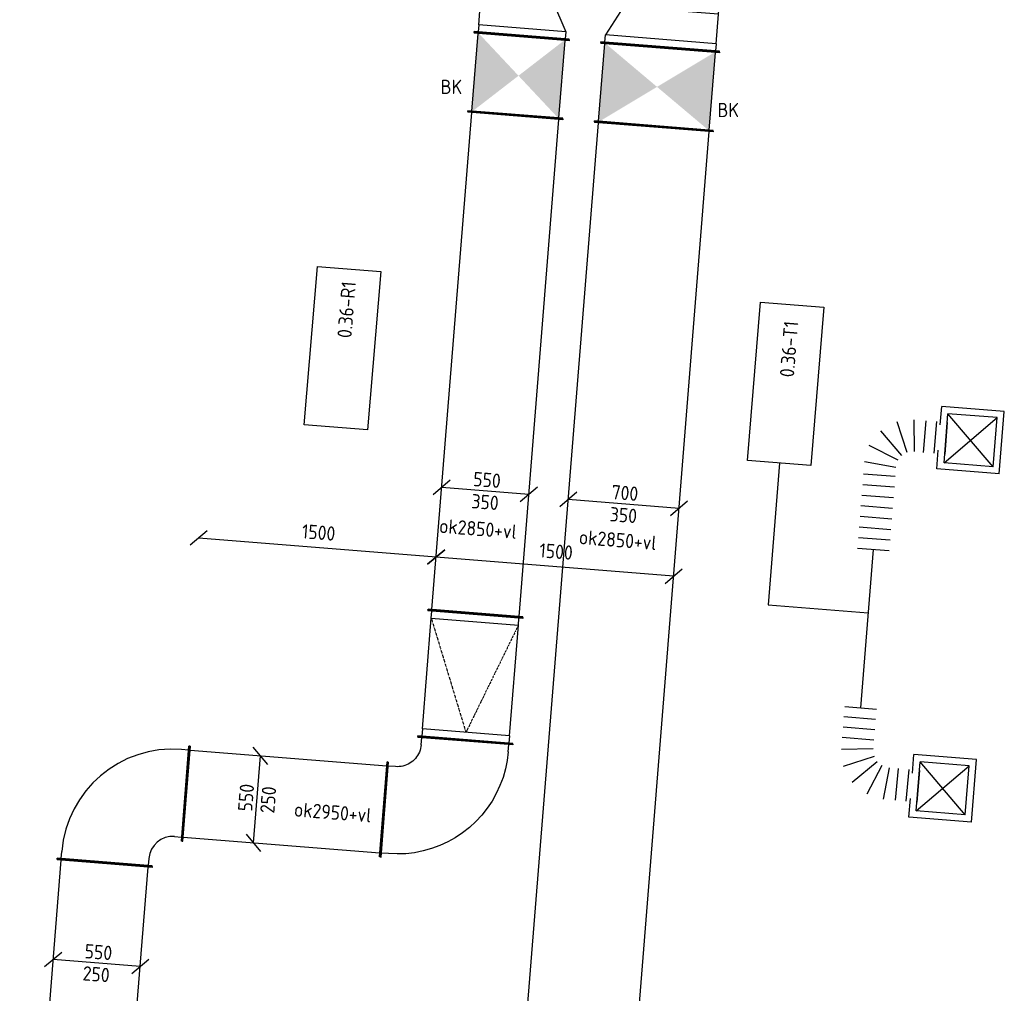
# Model space of a CAD drawing. Header units: millimetres. Extents: x -17664 to 48661, y -98 to 70975.
# Tile 15 of 62: x 6809 to 13010, y 31828 to 37960. Entities that reach past the tile are written whole.
import ezdxf

# ---------------------------------------------------------------- set-up
doc = ezdxf.new("R2010")
doc.units = ezdxf.units.MM
doc.linetypes.add('CENTER2', pattern=[28.575, 19.05, -3.175, 3.175, -3.175])
doc.linetypes.add('SMALL_DASH', pattern=[1.5, 0.5, -1])
for name, color, linetype in [('WL570---_APP', 2, 'Continuous'), ('WL570---_RETOUR_D', 4, 'Continuous'), ('WL570---_TOEVOER_D', 3, 'Continuous'), ('WL570---_TOEVOER_RST', 3, 'Continuous'), ('WL570---_TOEVOER_RST_HL', 1, 'CENTER2'), ('WM570---', 1, 'Continuous'), ('WM570---_RETOUR', 1, 'Continuous'), ('WM570---_TOEVOER', 1, 'Continuous')]:
    doc.layers.add(name, color=color, linetype=linetype)
doc.styles.add('STABICAD-018', font='ISOCP.SHX', dxfattribs={"height": 90})
doc.styles.add('STABICAD-025', font='ISOCP.SHX', dxfattribs={"height": 125})
doc.dimstyles.new('STABICAD', dxfattribs={"dimscale": 50, "dimtxt": 90, "dimasz": 2, "dimexe": 0, "dimexo": 0, "dimgap": 1.5, "dimtad": 0, "dimdec": 0, "dimzin": 0, "dimdsep": 46, "dimtxsty": 'STABICAD-018', "dimblk1": 'OBLIQUE', "dimblk2": 'OBLIQUE', "dimsah": 1, "dimcen": -3, "dimadec": 0, "dimazin": 0, "dimtfac": 1, "dimtdec": 0, "dimtofl": 0, "dimtmove": 2, "dimatfit": 3, "dimfxl": 1, "dimtvp": 1.055556, "dimtolj": 1, "dimtzin": 0, "dimarcsym": 0})

# ---------------------------------------------------------------- blocks, each defined once
blk = doc.blocks.new('*U834')
at = {"color": 0, "linetype": 'Continuous'}
for p, q in [((0, 300, -3075), (5, 300, -3075)), ((0, -300, -3075), (0, 300, -3075)), ((5, -300, -3075), (5, 300, -3075)), ((5, 275, -3075), (2961.2, 275, -3075)), ((2966.2, 300, -3075), (2961.2, 300, -3075)), ((2961.2, -300, -3075), (2961.2, 300, -3075)), ((2966.2, -300, -3075), (2966.2, 300, -3075)), ((0, -300, -3075), (5, -300, -3075)), ((5, -275, -3075), (2961.2, -275, -3075)), ((2966.2, -300, -3075), (2961.2, -300, -3075))]:
    blk.add_line(p, q, dxfattribs=at)
at = {"layer": 'WM570---', "color": 2, "style": 'STABICAD-018'}
for tag, p in [('SECTIONCODE', (7076.5, 31182.9, 3075)), ('POSITIONCODE', (7076.5, 31182.9, 3075)), ('CODE', (7131.8, 29992.1, 3075))]:
    blk.add_attdef(tag, p, '', height=1.8, dxfattribs=at)
blk = doc.blocks.new('*U835')
at = {"color": 0, "linetype": 'Continuous'}
for p, q in [((-475, 300, -3075), (-470, 300, -3075)), ((-475, -300, -3075), (-475, 300, -3075)), ((-470, -300, -3075), (-470, 300, -3075)), ((-470, 275, -3075), (-425, 275, -3075)), ((-475, -300, -3075), (-470, -300, -3075)), ((-425, -275, -3075), (-470, -275, -3075)), ((-275, -425, -3075), (-275, -470, -3075)), ((275, -470, -3075), (275, -425, -3075)), ((-300, -475, -3075), (-300, -470, -3075)), ((-300, -470, -3075), (300, -470, -3075)), ((-300, -475, -3075), (300, -475, -3075)), ((300, -475, -3075), (300, -470, -3075))]:
    blk.add_line(p, q, dxfattribs=at)
for radius in [700, 150]:
    blk.add_arc((-425, -425, -3075), radius, 0, 90, dxfattribs=at)
at = {"layer": 'WM570---', "color": 2, "style": 'STABICAD-018'}
for tag in ['CODE', 'SECTIONCODE', 'POSITIONCODE']:
    blk.add_attdef(tag, (7382.2, 33123.3, 3075), '', height=1.8, dxfattribs=at)
blk = doc.blocks.new('*U837')
at = {"color": 0, "linetype": 'Continuous'}
for p, q in [((0, 300, -3075), (5, 300, -3075)), ((0, -300, -3075), (0, 300, -3075)), ((5, -300, -3075), (5, 300, -3075)), ((5, 275, -3075), (1246.7, 275, -3075)), ((1251.7, 300, -3075), (1246.7, 300, -3075)), ((1246.7, -300, -3075), (1246.7, 300, -3075)), ((1251.7, -300, -3075), (1251.7, 300, -3075)), ((0, -300, -3075), (5, -300, -3075)), ((5, -275, -3075), (1246.7, -275, -3075)), ((1251.7, -300, -3075), (1246.7, -300, -3075))]:
    blk.add_line(p, q, dxfattribs=at)
at = {"layer": 'WM570---', "color": 2, "style": 'STABICAD-018'}
for tag, p in [('SECTIONCODE', (8491, 33185.1, 3075)), ('POSITIONCODE', (8491, 33185.1, 3075)), ('CODE', (7855.7, 33085.5, 3075))]:
    blk.add_attdef(tag, p, '', height=1.8, dxfattribs=at)
blk = doc.blocks.new('*U842')
at = {"color": 0, "linetype": 'Continuous'}
for p, q in [((67.8, 220.3, -3075), (-23.9, 328, -3075)), ((-21.9, -274.1, -3075), (21.9, 274.1, -3075)), ((23.9, -328, -3075), (-67.8, -220.3, -3075))]:
    blk.add_line(p, q, dxfattribs=at)
at = {"color": 0, "linetype": 'Continuous', "style": 'STABICAD-018'}
for s, p in [('550', (-31.4, -78.8, -3075)), ('250', (108.1, -91.1, -3075))]:
    blk.add_text(s, height=90, rotation=85.42527, dxfattribs=at).set_placement(p)
at = {"layer": 'WM570---', "color": 2, "style": 'STABICAD-018'}
blk.add_attdef('CODE', (8303.9, 33049.6, 3075), '', height=1.8, dxfattribs=at)
blk = doc.blocks.new('*U851')
at = {"color": 0, "linetype": 'Continuous'}
for p, q in [((0, 300, -3025), (5, 300, -3025)), ((0, -300, -3025), (0, 300, -3025)), ((5, -300, -3025), (5, 300, -3025)), ((5, 275, -3025), (3145, 275, -3025)), ((3150, 300, -3025), (3145, 300, -3025)), ((3145, -300, -3025), (3145, 300, -3025)), ((3150, -300, -3025), (3150, 300, -3025)), ((0, -300, -3025), (5, -300, -3025)), ((5, -275, -3025), (3145, -275, -3025)), ((3150, -300, -3025), (3145, -300, -3025))]:
    blk.add_line(p, q, dxfattribs=at)
at = {"layer": 'WM570---', "color": 2, "style": 'STABICAD-018'}
for tag, p in [('SECTIONCODE', (9556.2, 34565.2, 3025)), ('POSITIONCODE', (9556.2, 34565.2, 3025)), ('CODE', (9678.9, 34218.3, 3025))]:
    blk.add_attdef(tag, p, '', height=1.8, dxfattribs=at)
blk = doc.blocks.new('_Oblique')
at = {"color": 0, "linetype": 'ByBlock', "lineweight": -2}
blk.add_line((-0.5, -0.5), (0.5, 0.5), dxfattribs=at)
blk = doc.blocks.new('*D110')
at = {"layer": 'Defpoints', "color": 0, "transparency": 16777216}
for p in [(7936.2, 34695.7), (7936.2, 34695.7), (9431.6, 34575.7, -50)]:
    blk.add_point(p, dxfattribs=at)
at = {"layer": 'WM570---', "color": 0, "lineweight": -2, "transparency": 16777216}
blk.add_line((9431.6, 34575.7), (7936.2, 34695.7), dxfattribs=at)
at = {"layer": 'WM570---', "color": 0, "lineweight": -2, "transparency": 16777216, "xscale": 100, "yscale": 100, "zscale": 100}
for p, rotation in [((7936.2, 34695.7), 175.4126463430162), ((9431.6, 34575.7), 355.4126463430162)]:
    blk.add_blockref('_Oblique', p, dxfattribs=dict(at, rotation=rotation))
at = {"layer": 'WM570---', "color": 0, "transparency": 16777216, "insert": (8691.5, 34730.4), "char_height": 90, "attachment_point": 5, "rotation": 355.41265, "style": 'STABICAD-018'}
blk.add_mtext('\\A1;1500', dxfattribs=at)
blk = doc.blocks.new('*U838')
at = {"color": 0, "linetype": 'Continuous'}
for p, q in [((-300, 475, -3075), (-300, 470, -3075)), ((300, 475, -3075), (-300, 475, -3075)), ((300, 470, -3075), (-300, 470, -3075)), ((-275, 425, -3075), (-275, 470, -3075)), ((275, 425, -3075), (275, 470, -3075)), ((300, 475, -3075), (300, 470, -3075)), ((-282.3, 378.6, -3075), (-286.4, 367.6, -3075)), ((-279.1, 390, -3075), (-282.3, 378.6, -3075)), ((-276.8, 401.5, -3075), (-279.1, 390, -3075)), ((-275.5, 413.2, -3075), (-276.8, 401.5, -3075)), ((-275, 425, -3075), (-275.5, 413.2, -3075)), ((275, 425, -3075), (272.8, 370.1, -3075)), ((-327.6, 310.9, -3075), (-336.8, 303.6, -3075)), ((-318.9, 318.9, -3075), (-327.6, 310.9, -3075)), ((-310.9, 327.6, -3075), (-318.9, 318.9, -3075)), ((-303.6, 336.8, -3075), (-310.9, 327.6, -3075)), ((-297.1, 346.6, -3075), (-303.6, 336.8, -3075)), ((-291.3, 356.9, -3075), (-297.1, 346.6, -3075)), ((-286.4, 367.6, -3075), (-291.3, 356.9, -3075)), ((266.4, 315.5, -3075), (255.7, 261.6, -3075)), ((272.8, 370.1, -3075), (266.4, 315.5, -3075)), ((-475, 300, -3075), (-470, 300, -3075)), ((-475, -300, -3075), (-475, 300, -3075)), ((-470, -300, -3075), (-470, 300, -3075)), ((-425, 275, -3075), (-470, 275, -3075)), ((-413.2, 275.5, -3075), (-425, 275, -3075)), ((-401.5, 276.8, -3075), (-413.2, 275.5, -3075)), ((-390, 279.1, -3075), (-401.5, 276.8, -3075)), ((-378.6, 282.3, -3075), (-390, 279.1, -3075)), ((-367.6, 286.4, -3075), (-378.6, 282.3, -3075)), ((-356.9, 291.3, -3075), (-367.6, 286.4, -3075)), ((-346.6, 297.1, -3075), (-356.9, 291.3, -3075)), ((-336.8, 303.6, -3075), (-346.6, 297.1, -3075)), ((255.7, 261.6, -3075), (240.7, 208.7, -3075)), ((240.7, 208.7, -3075), (221.7, 157.1, -3075)), ((221.7, 157.1, -3075), (198.7, 107.2, -3075)), ((198.7, 107.2, -3075), (171.8, 59.3, -3075)), ((141.3, 13.6, -3075), (107.3, -29.6, -3075)), ((171.8, 59.3, -3075), (141.3, 13.6, -3075)), ((107.3, -29.6, -3075), (70, -70, -3075)), ((29.6, -107.3, -3075), (-13.6, -141.3, -3075)), ((70, -70, -3075), (29.6, -107.3, -3075)), ((-59.3, -171.8, -3075), (-107.2, -198.7, -3075)), ((-13.6, -141.3, -3075), (-59.3, -171.8, -3075)), ((-208.7, -240.7, -3075), (-261.6, -255.7, -3075)), ((-157.1, -221.7, -3075), (-208.7, -240.7, -3075)), ((-107.2, -198.7, -3075), (-157.1, -221.7, -3075)), ((-475, -300, -3075), (-470, -300, -3075)), ((-425, -275, -3075), (-470, -275, -3075)), ((-370.1, -272.8, -3075), (-425, -275, -3075)), ((-315.5, -266.4, -3075), (-370.1, -272.8, -3075)), ((-261.6, -255.7, -3075), (-315.5, -266.4, -3075))]:
    blk.add_line(p, q, dxfattribs=at)
at = {"layer": 'WM570---', "color": 2, "style": 'STABICAD-018'}
for tag in ['CODE', 'SECTIONCODE', 'POSITIONCODE']:
    blk.add_attdef(tag, (9576.9, 32947.7, 3075), '', height=1.8, dxfattribs=at)
blk = doc.blocks.new('*U840')
at = {"color": 0, "linetype": 'Continuous'}
for p, q in [((0, 300, -3075), (5, 300, -3075)), ((0, -300, -3075), (0, 300, -3075)), ((5, -300, -3075), (5, 300, -3075)), ((50, 275, -3075), (5, 275, -3075)), ((50, 275, -3075), (749.6, 274.6, -3075)), ((50, -275, -3075), (50, 275, -3075)), ((749.6, 274.6, -3075), (794.6, 274.6, -3075)), ((749.6, 274.6, -3075), (749.6, -275.4, -3075)), ((799.6, 299.6, -3075), (794.6, 299.6, -3075)), ((794.6, -300.4, -3075), (794.6, 299.6, -3075)), ((799.6, -300.4, -3075), (799.6, 299.6, -3075)), ((0, -300, -3075), (5, -300, -3075)), ((50, -275, -3075), (5, -275, -3075)), ((50, -275, -3075), (749.6, -275.4, -3075)), ((749.6, -275.4, -3075), (794.6, -275.4, -3075)), ((799.6, -300.4, -3075), (794.6, -300.4, -3075))]:
    blk.add_line(p, q, dxfattribs=at)
at = {"color": 2, "linetype": 'SMALL_DASH'}
for p in [(749.6, 274.6, -225), (749.6, -275.4, -225)]:
    blk.add_line(p, (50, 0, -175), dxfattribs=at)
at = {"layer": 'WM570---', "color": 2, "style": 'STABICAD-018'}
for tag in ['CODE', 'SECTIONCODE', 'POSITIONCODE']:
    blk.add_attdef(tag, (9614.8, 33421.2, 3075), '', height=1.8, dxfattribs=at)
blk = doc.blocks.new('*U844')
at = {"color": 0, "linetype": 'Continuous'}
for p, q in [((-220.3, 67.8, -3025), (-328, -23.9, -3025)), ((274.1, -21.9, -3025), (-274.1, 21.9, -3025)), ((328, 23.9, -3025), (220.3, -67.8, -3025))]:
    blk.add_line(p, q, dxfattribs=at)
at = {"color": 0, "linetype": 'Continuous', "style": 'STABICAD-018'}
for s, p in [('550', (-78.8, 31.4, -3025)), ('350', (-89.9, -108.2, -3025))]:
    blk.add_text(s, height=90, rotation=355.42527, dxfattribs=at).set_placement(p)
at = {"layer": 'WM570---', "color": 2, "style": 'STABICAD-018'}
blk.add_attdef('CODE', (9740.8, 34992, 3025), '', height=1.8, dxfattribs=at)
blk = doc.blocks.new('*U869')
at = {"color": 0, "linetype": 'Continuous'}
for p, q in [((-295.1, 73.8, -3025), (-402.7, -17.9, -3025)), ((348.9, -27.9, -3025), (-348.9, 27.9, -3025)), ((402.7, 17.9, -3025), (295.1, -73.8, -3025))]:
    blk.add_line(p, q, dxfattribs=at)
at = {"color": 0, "linetype": 'Continuous', "style": 'STABICAD-018'}
for s, p in [('700', (-78.8, 31.4, -3025)), ('350', (-89.9, -108.2, -3025))]:
    blk.add_text(s, height=90, rotation=355.42527, dxfattribs=at).set_placement(p)
at = {"layer": 'WM570---_RETOUR', "color": 2, "style": 'STABICAD-018'}
blk.add_attdef('CODE', (10612.2, 34909.9, 3025), '', height=1.8, dxfattribs=at)
blk = doc.blocks.new('*U872')
at = {"color": 0, "linetype": 'Continuous'}
for p, q in [((0, 375, -3025), (5, 375, -3025)), ((0, -375, -3025), (0, 375, -3025)), ((5, -375, -3025), (5, 375, -3025)), ((7843, 375, -3025), (7838, 375, -3025)), ((7838, -375, -3025), (7838, 375, -3025)), ((7843, -375, -3025), (7843, 375, -3025)), ((5, 350, -3025), (7838, 350, -3025)), ((5, -350, -3025), (7838, -350, -3025)), ((0, -375, -3025), (5, -375, -3025)), ((7843, -375, -3025), (7838, -375, -3025))]:
    blk.add_line(p, q, dxfattribs=at)
at = {"layer": 'WM570---_RETOUR', "color": 2, "style": 'STABICAD-018'}
for tag, p in [('SECTIONCODE', (10070.5, 30020.5, 3025)), ('POSITIONCODE', (10070.5, 30020.5, 3025)), ('CODE', (10177, 29470.1, 3025))]:
    blk.add_attdef(tag, p, '', height=1.8, dxfattribs=at)
blk = doc.blocks.new('*D111')
at = {"layer": 'Defpoints', "color": 0, "transparency": 16777216}
for p in [(9431.6, 34575.7), (9431.6, 34575.7), (10927, 34455.7, -50)]:
    blk.add_point(p, dxfattribs=at)
at = {"layer": 'WM570---', "color": 0, "lineweight": -2, "transparency": 16777216}
blk.add_line((10927, 34455.7), (9431.6, 34575.7), dxfattribs=at)
at = {"layer": 'WM570---', "color": 0, "lineweight": -2, "transparency": 16777216, "xscale": 100, "yscale": 100, "zscale": 100}
for p, rotation in [((9431.6, 34575.7), 175.4126463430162), ((10927, 34455.7), 355.4126463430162)]:
    blk.add_blockref('_Oblique', p, dxfattribs=dict(at, rotation=rotation))
at = {"layer": 'WM570---', "color": 0, "transparency": 16777216, "insert": (10186.9, 34610.4), "char_height": 90, "attachment_point": 5, "rotation": 355.41265, "style": 'STABICAD-018'}
blk.add_mtext('\\A1;1500', dxfattribs=at)
blk = doc.blocks.new('*U836')
at = {"color": 0, "linetype": 'Continuous'}
for p, q in [((-220.3, 67.8, -3075), (-328, -23.9, -3075)), ((274.1, -21.9, -3075), (-274.1, 21.9, -3075)), ((328, 23.9, -3075), (220.3, -67.8, -3075))]:
    blk.add_line(p, q, dxfattribs=at)
at = {"color": 0, "linetype": 'Continuous', "style": 'STABICAD-018'}
for s, p in [('550', (-78.8, 31.4, -3075)), ('250', (-91.1, -108.1, -3075))]:
    blk.add_text(s, height=90, rotation=355.42527, dxfattribs=at).set_placement(p)
at = {"layer": 'WM570---', "color": 2, "style": 'STABICAD-018'}
blk.add_attdef('CODE', (7293.8, 32017.9, 3075), '', height=1.8, dxfattribs=at)
blk = doc.blocks.new('*U848')
at = {"linetype": 'Continuous'}
for points in [[(-250, 275), (250, 275), (0, 0)], [(-250, -275), (250, -275), (0, 0)]]:
    blk.add_hatch(color=2, dxfattribs=at).paths.add_polyline_path(points, flags=0)
at = {"color": 2, "linetype": 'Continuous'}
for p, q in [((-250, 300, -3025), (-245, 300, -3025)), ((-250, -300, -3025), (-250, 300, -3025)), ((-245, -300, -3025), (-245, 300, -3025)), ((-245, 275, -3025), (245, 275, -3025)), ((250, 300, -3025), (245, 300, -3025)), ((245, -300, -3025), (245, 300, -3025)), ((250, -300, -3025), (250, 300, -3025)), ((-250, -300, -3025), (-245, -300, -3025)), ((-245, -275, -3025), (245, -275, -3025)), ((250, -300, -3025), (245, -300, -3025))]:
    blk.add_line(p, q, dxfattribs=at)
at = {"layer": 'WM570---', "color": 1, "style": 'STABICAD-018'}
for tag, p in [('PRODUCTCODE', (10825.1, 38482.4, 3025)), ('PRODUCTCODE2', (9950.1, 37607.4, 3025))]:
    blk.add_attdef(tag, p, '', height=1.8, dxfattribs=at)
at = {"layer": 'WM570---', "color": 2, "style": 'STABICAD-018'}
for tag, p in [('CODE', (9950.1, 37707.4, 3025)), ('FREETEXT', (9950.1, 37657.4, 3025)), ('SECTIONCODE', (9950.1, 37607.4, 3025)), ('POSITIONCODE', (9950.1, 37607.4, 3025)), ('INDICATIONTEXT', (9459.5, 37492.3, 3025))]:
    blk.add_attdef(tag, p, '', height=1.8, dxfattribs=at)
blk = doc.blocks.new('*U845')
at = {"color": 0, "linetype": 'Continuous'}
for p, q in [((-50, 300, -3025), (-45, 300, -3025)), ((-50, -300, -3025), (-50, 300, -3025)), ((-45, -300, -3025), (-45, 300, -3025)), ((0, 275, -3025), (-45, 275, -3025)), ((0, 275, -3025), (186.6, 275, -3025)), ((0, -275, -3025), (0, 275, -3025)), ((186.6, 275, -3025), (231.6, 275, -3025)), ((186.6, -175, -3025), (186.6, 275, -3025)), ((236.6, 300, -3025), (231.6, 300, -3025)), ((231.6, -200, -3025), (231.6, 300, -3025)), ((236.6, -200, -3025), (236.6, 300, -3025)), ((186.6, -175, -3025), (0, -275, -3025)), ((186.6, -175, -3025), (231.6, -175, -3025)), ((236.6, -200, -3025), (231.6, -200, -3025)), ((-50, -300, -3025), (-45, -300, -3025)), ((0, -275, -3025), (-45, -275, -3025))]:
    blk.add_line(p, q, dxfattribs=at)
at = {"layer": 'WM570---', "color": 2, "style": 'STABICAD-018'}
for tag, p in [('CODE', (9974, 38006.4, 3025)), ('SECTIONCODE', (9974, 37906.4, 3025)), ('POSITIONCODE', (9974, 37906.4, 3025))]:
    blk.add_attdef(tag, p, '', height=1.8, dxfattribs=at)
blk = doc.blocks.new('*U871')
at = {"linetype": 'Continuous'}
for points in [[(-250, 350), (250, 350), (0, 0)], [(-250, -350), (250, -350), (0, 0)]]:
    blk.add_hatch(color=2, dxfattribs=at).paths.add_polyline_path(points, flags=0)
at = {"color": 2, "linetype": 'Continuous'}
for p, q in [((-250, 375, -3025), (-245, 375, -3025)), ((-250, -375, -3025), (-250, 375, -3025)), ((-245, -375, -3025), (-245, 375, -3025)), ((250, 375, -3025), (245, 375, -3025)), ((245, -375, -3025), (245, 375, -3025)), ((250, -375, -3025), (250, 375, -3025)), ((-245, 350, -3025), (245, 350, -3025)), ((-245, -350, -3025), (245, -350, -3025)), ((-250, -375, -3025), (-245, -375, -3025)), ((250, -375, -3025), (245, -375, -3025))]:
    blk.add_line(p, q, dxfattribs=at)
at = {"layer": 'WM570---_RETOUR', "color": 1, "style": 'STABICAD-018'}
for tag, p in [('PRODUCTCODE', (11922.5, 38637.3, 3025)), ('PRODUCTCODE2', (10822.5, 37537.3, 3025))]:
    blk.add_attdef(tag, p, '', height=1.8, dxfattribs=at)
at = {"layer": 'WM570---_RETOUR', "color": 2, "style": 'STABICAD-018'}
for tag, p in [('CODE', (10822.5, 37637.3, 3025)), ('FREETEXT', (10822.5, 37587.3, 3025)), ('SECTIONCODE', (10822.5, 37537.3, 3025)), ('POSITIONCODE', (10822.5, 37537.3, 3025)), ('INDICATIONTEXT', (11203.2, 37346.5, 3025))]:
    blk.add_attdef(tag, p, '', height=1.8, dxfattribs=at)
blk = doc.blocks.new('*U870')
at = {"color": 0, "linetype": 'Continuous'}
for p, q in [((-50, 375, -3025), (-45, 375, -3025)), ((-50, -375, -3025), (-50, 375, -3025)), ((-45, -375, -3025), (-45, 375, -3025)), ((-45, 350, -3025), (0, 350, -3025)), ((186.6, 250, -3025), (0, 350, -3025)), ((0, -350, -3025), (0, 350, -3025)), ((231.6, 250, -3025), (186.6, 250, -3025)), ((186.6, -350, -3025), (186.6, 250, -3025)), ((236.6, 275, -3025), (231.6, 275, -3025)), ((231.6, -375, -3025), (231.6, 275, -3025)), ((236.6, -375, -3025), (236.6, 275, -3025)), ((0, -350, -3025), (-45, -350, -3025)), ((0, -350, -3025), (186.6, -350, -3025)), ((186.6, -350, -3025), (231.6, -350, -3025)), ((-50, -375, -3025), (-45, -375, -3025)), ((236.6, -375, -3025), (231.6, -375, -3025))]:
    blk.add_line(p, q, dxfattribs=at)
at = {"layer": 'WM570---_RETOUR', "color": 2, "style": 'STABICAD-018'}
for tag, p in [('CODE', (10846.4, 37936.4, 3025)), ('SECTIONCODE', (10846.4, 37836.4, 3025)), ('POSITIONCODE', (10846.4, 37836.4, 3025))]:
    blk.add_attdef(tag, p, '', height=1.8, dxfattribs=at)
blk = doc.blocks.new('*U1237')
at = {"color": 0, "linetype": 'Continuous'}
for p, q in [((197.5, 197.5, -2700), (-197.5, 197.5, -2700)), ((-197.5, 80, -2700), (-197.5, 197.5, -2700)), ((197.5, -197.5, -2700), (197.5, 197.5, -2700)), ((155, 155, -2700), (-155, 155, -2700)), ((-155, -155, -2700), (-155, 155, -2700)), ((155, -155, -2700), (-155, 155, -2700)), ((-155, -155, -2700), (155, 155, -2700)), ((155, -155, -2700), (155, 155, -2700)), ((-197.5, -197.5, -2700), (-197.5, -80, -2700)), ((155, -155, -2700), (-155, -155, -2700)), ((197.5, -197.5, -2700), (-197.5, -197.5, -2700))]:
    blk.add_line(p, q, dxfattribs=at)
at = {"layer": 'WL570---_TOEVOER_RST_HL', "linetype": 'CENTER2'}
blk.add_circle((0, 0, -2700), 0.0125, dxfattribs=at)
at = {"layer": 'WM570---', "color": 1, "style": 'STABICAD-018'}
blk.add_attdef('PRODUCTCODE', (9978.6, 24204, 2700), '', height=1.8, rotation=355.4, dxfattribs=at)
at = {"layer": 'WM570---', "color": 2}
for tag, p, style in [('CODE', (9946.8, 23809.3, 2700), 'STABICAD-018'), ('SECTIONCODE', (9938.8, 23709.6, 2700), 'STABICAD-025'), ('MATERIALCODE', (9938.8, 23709.6, 2700), 'STABICAD-025'), ('POSITIONCODE', (9938.8, 23709.6, 2700), 'STABICAD-025'), ('FLOWPREFIX', (9921.4, 23213.4, 2700), 'STABICAD-018'), ('FLOW', (9943.9, 23211.6, 2700), 'STABICAD-018'), ('FLOWSUFFIX', (10109.9, 23198.3, 2700), 'STABICAD-018')]:
    blk.add_attdef(tag, p, '', height=1.8, rotation=355.4, dxfattribs=dict(at, style=style))
blk = doc.blocks.new('*U1239')
at = {"color": 0, "linetype": 'Continuous'}
for p, q in [((363.8, 401.7, -3000), (563.8, 399.2, -3000)), ((363, 334.1, -3000), (563, 331.6, -3000)), ((362.1, 266.5, -3000), (562.1, 264, -3000)), ((361.4, 208.7, -3000), (561.2, 186.7, -3000)), ((330.1, 130.3, -3000), (473.4, -14.8, -3000)), ((351.5, 161.8, -3000), (539.1, 82, -3000)), ((0, -100, -3000), (0, 100, -3000)), ((65.3, 100, -3000), (65.3, -100, -3000)), ((130.5, 100, -3000), (130.5, -100, -3000)), ((195.8, 100, -3000), (195.8, -100, -3000)), ((251.3, 100, -3000), (270.8, -100, -3000)), ((298.4, 109.3, -3000), (375.8, -79.3, -3000))]:
    blk.add_line(p, q, dxfattribs=at)
at = {"layer": 'WL570---_TOEVOER_D', "color": 2, "style": 'STABICAD-018'}
for tag in ['CODE', 'SECTIONCODE', 'POSITIONCODE']:
    blk.add_attdef(tag, (13588.2, 52166.4, 3000), '', height=1.8, dxfattribs=at)
blk = doc.blocks.new('*U1238')
at = {"color": 0, "linetype": 'Continuous'}
for p, q in [((299.6, 736.2, -3000), (499.6, 736.2, -3000)), ((299.6, 669.1, -3000), (499.6, 669.1, -3000)), ((299.6, 602.1, -3000), (499.6, 602.1, -3000)), ((299.6, 535, -3000), (499.6, 535, -3000)), ((299.6, 468, -3000), (499.6, 468, -3000)), ((299.6, 401, -3000), (499.6, 401, -3000)), ((299.6, 333.9, -3000), (499.6, 333.9, -3000)), ((299.6, 266.9, -3000), (499.6, 266.9, -3000)), ((299.6, 209.7, -3000), (499.6, 190, -3000)), ((269, 130.6, -3000), (413.2, -13.6, -3000)), ((290.2, 162.4, -3000), (478.6, 84.3, -3000)), ((0, -100, -3000), (0, 100, -3000)), ((66.6, 100, -3000), (66.6, -100, -3000)), ((133.2, 100, -3000), (133.2, -100, -3000)), ((190, 100, -3000), (209.7, -100, -3000)), ((237.3, 109.4, -3000), (315.3, -79, -3000))]:
    blk.add_line(p, q, dxfattribs=at)
at = {"layer": 'WL570---_TOEVOER_D', "color": 2, "style": 'STABICAD-018'}
for tag in ['CODE', 'SECTIONCODE', 'POSITIONCODE']:
    blk.add_attdef(tag, (14189.7, 54662.5, 3000), '', height=1.8, dxfattribs=at)

msp = doc.modelspace()

# ---------------------------------------------------------------- linework, layer by layer
at = {"layer": 'WL570---_APP', "color": 2}
for points in [[(8683.4, 36405.4), (9082.1, 36373.5), (9000, 35376.8), (8601.3, 35408.7)], [(11474.4, 36180.8), (11873.1, 36148.9), (11791, 35152.3), (11392.2, 35184.2)]]:
    msp.add_lwpolyline(points, close=True, dxfattribs=at)
at = {"layer": 'WL570---_TOEVOER_D'}
for points, elevation in [([(11593.1, 35168.1), (11521.4, 34274.3), (12152.1, 34223.8)], 3000), ([(12184, 34622.5), (12104.2, 33625.7)], -3050)]:
    msp.add_lwpolyline(points, dxfattribs=dict(at, elevation=elevation))

# ---------------------------------------------------------------- block references
at = {"layer": 'WL570---_RETOUR_D', "linetype": 'Continuous'}
for name, p, rotation in [('*U845', (9974, 37906.4, 3025), 85.42526662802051), ('*U851', (9678.9, 34218.3, 3025), 85.42526662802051), ('*U840', (9614.8, 33421.2, 3075), 85.42526662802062), ('*U835', (7382.2, 33123.3, 3075), 85.42526662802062), ('*U838', (9576.9, 32947.7, 3075), 355.4252666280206), ('*U837', (7855.7, 33085.5, 3075), 355.4252666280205), ('*U834', (7107.8, 29693.1, 3075), 85.42526662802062)]:
    msp.add_blockref(name, p, dxfattribs=dict(at, rotation=rotation))
at = {"layer": 'WL570---_RETOUR_D', "color": 2, "linetype": 'Continuous'}
ref = msp.add_blockref('*U848', (9950.1, 37607.4, 3025), dxfattribs=dict(at, rotation=85.42526662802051))
ref.add_attrib('INDICATIONTEXT', 'BK', (9459.5, 37492.3, 3025), dxfattribs={"layer": '0', "color": 2, "linetype": 'SMALL_DASH', "height": 90, "style": 'STABICAD-018'})
at = {"layer": 'WL570---_TOEVOER_D', "linetype": 'Continuous'}
for name, p, rotation in [('*U870', (10846.4, 37836.4, 3025), 85.42526662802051), ('*U872', (10177, 29470.1, 3025), 85.42526662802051), ('*U1238', (12642.3, 35324.3, -50), 175.4252666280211), ('*U1239', (12104.7, 33625.6, -50), 265.42526662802)]:
    msp.add_blockref(name, p, dxfattribs=dict(at, rotation=rotation))
at = {"layer": 'WL570---_TOEVOER_D', "color": 2, "linetype": 'Continuous'}
ref = msp.add_blockref('*U871', (10822.5, 37537.3, 3025), dxfattribs=dict(at, rotation=85.42526662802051))
ref.add_attrib('INDICATIONTEXT', 'BK', (11203.2, 37346.5, 3025), dxfattribs={"layer": '0', "color": 2, "linetype": 'Continuous', "height": 90, "style": 'STABICAD-018'})
at = {"layer": 'WL570---_TOEVOER_RST', "linetype": 'Continuous', "rotation": 355.3999999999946}
for p in [(12796.8, 35311.9, -350), (12621.4, 33118.9, -350)]:
    msp.add_blockref('*U1237', p, dxfattribs=at)
at = {"layer": 'WM570---_RETOUR', "linetype": 'Continuous'}
for name, p in [('*U844', (9740.8, 34992, 3025)), ('*U842', (8303.9, 33049.6, 3075)), ('*U836', (7293.8, 32017.9, 3075))]:
    msp.add_blockref(name, p, dxfattribs=at)
at = {"layer": 'WM570---_TOEVOER', "linetype": 'Continuous'}
msp.add_blockref('*U869', (10612.2, 34909.9, 3025), dxfattribs=at)

# ---------------------------------------------------------------- texts
at = {"layer": 'WM570---', "style": 'STABICAD-018'}
for s, p in [('0.36-R1', (8898.1, 35952.4)), ('0.36-T1', (11684.6, 35705.5))]:
    msp.add_text(s, height=90, rotation=85.4, dxfattribs=at).set_placement(p)
at = {"layer": 'WM570---_RETOUR', "style": 'STABICAD-018'}
for s, p in [('ok2850+vl', (9448, 34728.6)), ('ok2950+vl', (8533.8, 32942.4))]:
    msp.add_text(s, height=90, rotation=355.4, dxfattribs=at).set_placement(p)
at = {"layer": 'WM570---_TOEVOER', "linetype": 'Continuous', "style": 'STABICAD-018'}
msp.add_text('ok2850+vl', height=90, rotation=355.4, dxfattribs=at).set_placement((10328, 34657.8))

# ---------------------------------------------------------------- dimensions: what is measured, and where the dimension line sits
at = {"layer": 'WM570---'}
for p1, p2, picture, middle in [((9431.6, 34575.7, -50), (7936.2, 34695.7), '*D110', (8691.5, 34730.4)), ((10927, 34455.7, -50), (9431.6, 34575.7), '*D111', (10186.9, 34610.4))]:
    dim = msp.add_aligned_dim(p1=p1, p2=p2, distance=0, dimstyle='STABICAD', dxfattribs=at)
    dim.commit()
    dim.dimension.update_dxf_attribs({"geometry": picture, "text_midpoint": middle})

doc.saveas('drawing.dxf')
